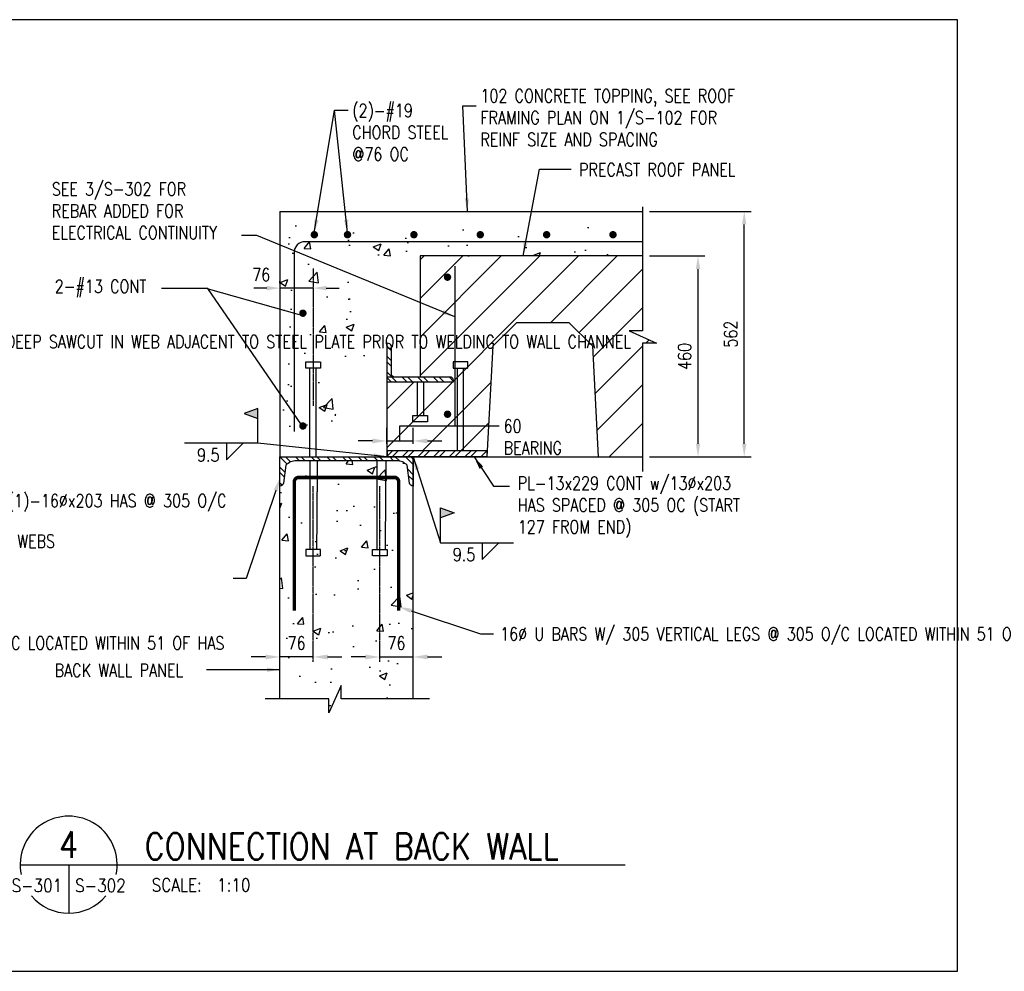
# Model space of a CAD drawing. Header units: millimetres. Extents: x 0 to 20541, y 0 to 10344.
# Tile 9 of 10: x 14072 to 16327, y 5951 to 8130. Entities that reach past the tile are written whole.
import ezdxf
from ezdxf import colors
from ezdxf.entities.mleader import LeaderData, LeaderLine
from ezdxf.enums import TextEntityAlignment as Align
from ezdxf.math import Vec2, Vec3

# ---------------------------------------------------------------- set-up
doc = ezdxf.new("R2010")
doc.units = ezdxf.units.MM
doc.linetypes.add('CENTER2', pattern=[1.125, 0.75, -0.125, 0.125, -0.125])
doc.linetypes.add('HIDDEN', pattern=[0.375, 0.25, -0.125])
for name, color, linetype in [('S-ANNO-CNTR', 1, 'CENTER2'), ('S-ANNO-DIMS', 2, 'Continuous'), ('S-ANNO-SYMB5', 5, 'Continuous'), ('S-ANNO-TEXT', 2, 'Continuous'), ('S-ANNO-TEXT14', 14, 'Continuous'), ('S-SECT-CONC', 4, 'Continuous'), ('S-SECT-HIDE', 2, 'HIDDEN'), ('S-SECT-PATT', 1, 'Continuous'), ('S-SECT-RBAR', 5, 'Continuous'), ('S-SECT-STLS', 3, 'Continuous')]:
    doc.layers.add(name, color=color, linetype=linetype)
doc.styles.add('BASE12', font='romans.shx', dxfattribs={"width": 0.8, "height": 1.5})
doc.styles.add('BASE16', font='romans.shx', dxfattribs={"width": 0.8})
doc.styles.add('ROMANS', font='ROMANS.shx', dxfattribs={"width": 0.8})
doc.styles.add('Text', font='romans.shx', dxfattribs={"width": 0.8, "height": 3})
doc.dimstyles.new('DIM16', dxfattribs={"dimscale": 16, "dimtxt": 0.125, "dimasz": 0.09375, "dimexe": 0.0625, "dimexo": 0.0625, "dimgap": 0.0625, "dimtad": 1, "dimdec": 4, "dimzin": 3, "dimdsep": 46, "dimlunit": 4, "dimtxsty": 'BASE16', "dimblk": 'ARCHTICK', "dimcen": 0.09, "dimdle": 0.0625, "dimclrd": 256, "dimclre": 256, "dimclrt": 4, "dimadec": 0, "dimazin": 0, "dimtfac": 1, "dimtdec": 4, "dimtmove": 0, "dimatfit": 2, "dimfxl": 1, "dimfrac": 2, "dimtolj": 1, "dimtzin": 0, "dimlwd": -1, "dimlwe": -1, "dimarcsym": 0})
doc.dimstyles.new('NFL_1', dxfattribs={"dimscale": 0, "dimtxt": 3, "dimasz": 3.3, "dimexe": 3, "dimexo": 3, "dimgap": 1.5, "dimtad": 1, "dimdec": 0, "dimzin": 3, "dimdsep": 46, "dimtxsty": 'Text', "dimblk2": 'ARCHTICK', "dimcen": 3, "dimdle": 3, "dimclrd": 1, "dimclre": 1, "dimclrt": 2, "dimadec": 0, "dimazin": 0, "dimtfac": 0.75, "dimtdec": 0, "dimtmove": 2, "dimatfit": 3, "dimfxl": 0.125, "dimtfillclr": 1, "dimfrac": 2, "dimtolj": 1, "dimtzin": 0, "dimarcsym": 1})
doc.dimstyles.get("Standard").update_dxf_attribs({"dimtxt": 0.125, "dimasz": 0.125, "dimexe": 0.18, "dimexo": 0.0625, "dimgap": 0.125, "dimtad": 0, "dimtih": 1, "dimtoh": 1, "dimdec": 4, "dimzin": 0, "dimdsep": 46, "dimtxsty": 'Text', "dimcen": 0.125, "dimclrt": 2, "dimadec": 0, "dimazin": 0, "dimtfac": 1, "dimtdec": 4, "dimtofl": 0, "dimtmove": 0, "dimatfit": 3, "dimfxl": 0.18, "dimtolj": 1, "dimtzin": 0, "dimarcsym": 0})

# ---------------------------------------------------------------- blocks, each defined once
blk = doc.blocks.new('*D80')
at = {"layer": 'Defpoints', "color": 0, "ltscale": 10, "transparency": 16777216}
for p in [(14668.5, 6670.9), (14668.5, 6659.6), (14744.5, 6659.6)]:
    blk.add_point(p, dxfattribs=at)
at = {"layer": 'S-ANNO-TEXT', "color": 1, "lineweight": -2, "ltscale": 10, "transparency": 16777216}
for p, q in [((14668.5, 6689.6), (14668.5, 6700.9)), ((14744.5, 6689.6), (14744.5, 6700.9)), ((14635.5, 6670.9), (14602.5, 6670.9)), ((14744.5, 6670.9), (14668.5, 6670.9)), ((14777.5, 6670.9), (14810.5, 6670.9))]:
    blk.add_line(p, q, dxfattribs=at)
at = {"layer": 'S-ANNO-TEXT', "color": 1, "ltscale": 10, "transparency": 16777216}
for points in [[(14635.5, 6676.4), (14635.5, 6665.4), (14668.5, 6670.9)], [(14777.5, 6676.4), (14777.5, 6665.4), (14744.5, 6670.9)]]:
    blk.add_solid(points, dxfattribs=at)
at = {"layer": 'S-ANNO-TEXT', "color": 2, "ltscale": 10, "transparency": 16777216, "insert": (14706.5, 6702.6), "char_height": 30, "attachment_point": 5, "style": 'Text'}
blk.add_mtext('\\A1;76', dxfattribs=at)
blk = doc.blocks.new('_ArchTick')
at = {"color": 0, "linetype": 'ByBlock', "const_width": 0.15}
blk.add_lwpolyline([(-0.5, -0.5), (0.5, 0.5)], dxfattribs=at)
blk = doc.blocks.new('*D81')
at = {"layer": 'Defpoints', "color": 0, "ltscale": 10, "transparency": 16777216}
for p in [(14897.3, 6659.6), (14973.5, 6670.9), (14973.5, 6659.6)]:
    blk.add_point(p, dxfattribs=at)
at = {"layer": 'S-ANNO-TEXT', "color": 1, "lineweight": -2, "ltscale": 10, "transparency": 16777216}
for p, q in [((14897.3, 6689.6), (14897.3, 6700.9)), ((14973.5, 6689.6), (14973.5, 6700.9)), ((14864.3, 6670.9), (14831.3, 6670.9)), ((14897.3, 6670.9), (14973.5, 6670.9)), ((15006.5, 6670.9), (15039.5, 6670.9))]:
    blk.add_line(p, q, dxfattribs=at)
at = {"layer": 'S-ANNO-TEXT', "color": 1, "ltscale": 10, "transparency": 16777216}
for points in [[(14864.3, 6676.4), (14864.3, 6665.4), (14897.3, 6670.9)], [(15006.5, 6676.4), (15006.5, 6665.4), (14973.5, 6670.9)]]:
    blk.add_solid(points, dxfattribs=at)
at = {"layer": 'S-ANNO-TEXT', "color": 2, "ltscale": 10, "transparency": 16777216, "insert": (14935.3, 6702.6), "char_height": 30, "attachment_point": 5, "style": 'Text'}
blk.add_mtext('\\A1;76', dxfattribs=at)
blk = doc.blocks.new('*D82')
at = {"layer": 'Defpoints', "color": 0, "ltscale": 10, "transparency": 16777216}
for p in [(14973.4, 7165.5), (14913.4, 7129.1), (14973.4, 7129.1)]:
    blk.add_point(p, dxfattribs=at)
at = {"layer": 'S-ANNO-TEXT', "color": 1, "lineweight": -2, "ltscale": 10, "transparency": 16777216}
for p, q in [((14913.4, 7159.1), (14913.4, 7195.5)), ((14973.4, 7159.1), (14973.4, 7195.5)), ((14880.4, 7165.5), (14847.4, 7165.5)), ((14913.4, 7165.5), (14973.4, 7165.5)), ((15006.4, 7165.5), (15039.4, 7165.5))]:
    blk.add_line(p, q, dxfattribs=at)
at = {"layer": 'S-ANNO-TEXT', "color": 1, "ltscale": 10, "transparency": 16777216}
for points in [[(14880.4, 7171), (14880.4, 7160), (14913.4, 7165.5)], [(15006.4, 7171), (15006.4, 7160), (14973.4, 7165.5)]]:
    blk.add_solid(points, dxfattribs=at)
at = {"layer": 'S-ANNO-TEXT', "color": 2, "ltscale": 10, "transparency": 16777216, "insert": (15180.7, 7214.6), "char_height": 30, "width": 165.282, "attachment_point": 1, "style": 'Text'}
blk.add_mtext('\\A1;60 \\PBEARING', dxfattribs=at)
blk = doc.blocks.new('Weld_Field')
blk.add_hatch(color=256).paths.add_polyline_path([(0, 0.315), (-0.1236, 0.27), (0, 0.225)])
blk.add_line((0, 0), (0, 0.225))
blk.add_lwpolyline([(0, 0.315), (-0.1236, 0.27), (0, 0.225)], close=True)

msp = doc.modelspace()

# ---------------------------------------------------------------- hatches: boundary and pattern name
at = {"layer": 'S-SECT-PATT'}
h = msp.add_hatch(dxfattribs=at)
h.set_pattern_fill('AR-CONC', color=256, scale=25.399949, style=0)
h.set_pattern_definition([(50, (-20344.45, 2403.79), (182.1837, -15.939), [19.05, -209.5496]), (355, (-20344.45, 2403.79), (-35.2428, 191.0564), [15.24, -167.6397]), (100.4514, (-20329.26, 2402.46), (146.9411, 175.1173), [16.19, -178.0897]), (46.1842, (-20344.45, 2454.59), (271.0787, -42.0417), [28.575, -314.3244]), (96.6356, (-20321.86, 2451.08), (237.4039, 247.4254), [24.285, -267.1346]), (351.1842, (-20344.45, 2454.6), (237.4037, 247.4256), [22.86, -251.4595]), (21, (-20319.05, 2441.89), (151.6141, -102.265), [19.05, -209.5496]), (326, (-20319.05, 2441.89), (61.802, 184.1877), [15.24, -167.6397]), (71.4514, (-20306.41, 2433.36), (213.4161, 81.9226), [16.19, -178.0897]), (37.5, (-20344.446, 2403.787), (3.0886, 84.55487), [0, -165.60767, 0, -170.17966, 0, -168.27466]), (7.5, (-20344.45, 2403.79), (66.81953, 100.18037), [0, -97.0278, 0, -161.79768, 0, -64.13487]), (327.5, (-20401.09, 2403.79), (135.59063, -5.72893), [0, -63.49987, 0, -198.1196, 0, -262.88947]), (317.5, (-20426.49, 2403.79), (148.129, 25.4266), [0, -82.54983, 0, -131.57174, 0, -186.68963])])
h.paths.add_polyline_path([(14872.4156, 7589.14803), (15441.1288, 7589.14803), (15441.1288, 7665.34787), (14668.41601, 7665.34787), (14668.41601, 7182.34884), (14796.41576, 7182.34884), (14796.41576, 7196.14881), (14796.41576, 7335.14853), (14796.41576, 7423.14836), (14797.05075, 7423.14836, -0.2970168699), (14806.76574, 7417.43337), (14806.76574, 7352.64225, 0.4142135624), (14813.90947, 7345.49851), (14872.4156, 7345.49851)])
h = msp.add_hatch(dxfattribs=at)
h.set_pattern_fill('ANSI31', color=256, scale=500, style=0)
h.set_pattern_definition([(45, (-19443.194, 2403.787), (-44.19417, 44.19417), [])])
h.paths.add_polyline_path([(15498.93297, 7589.14803), (15498.93297, 7417.77037), (15468.53287, 7417.77037), (15531.15068, 7389.55603), (15498.93297, 7389.55603), (15498.93297, 7129.14803), (15397.43297, 7129.14803), (15384.11584, 7383.25396), (15330.22147, 7437.14833), (15210.64446, 7437.14833), (15156.75009, 7383.25396), (15143.01594, 7143.12919), (14914.0164, 7143.12919), (14913.43297, 7301.1482), (14989.83281, 7301.1482), (14989.83281, 7589.14803)])
h = msp.add_hatch(dxfattribs=at)
h.set_pattern_fill('STEEL', color=256, scale=203.199594, style=0)
h.set_pattern_definition([(135, (20166.603, 28136.2), (17.960476, 17.960476), []), (135, (20166.603, 28148.9), (17.960476, 17.960476), [])])
edge = h.paths.add_edge_path()
edge.add_line((14913.43297, 7301.1482), (15066.23266, 7301.1482))
edge.add_line((15066.23266, 7301.1482), (15066.23266, 7301.7832))
edge.add_arc((15055.91942, 7302.25473), 10.32402, 357.38221813, 423.55144906)
edge.add_line((15060.51767, 7311.49818), (14930.92668, 7311.49818))
edge.add_arc((14930.92668, 7318.64192), 7.14374, 180, 270, ccw=False)
edge.add_line((14923.78294, 7318.64192), (14923.78294, 7383.43304))
edge.add_arc((14914.53949, 7378.83478), 10.32402, 26.44855094, 92.61778187)
edge.add_line((14914.06796, 7389.14803), (14913.43297, 7389.14803))
edge.add_line((14913.43297, 7389.14803), (14913.43297, 7301.1482))
h = msp.add_hatch(dxfattribs=at)
h.set_pattern_fill('STEEL', color=256, scale=203.199594, style=0)
h.set_pattern_definition([(315, (-36116.208, 17766.75), (-17.960476, -17.960476), []), (315, (-36116.208, 17754.05), (-17.960476, -17.960476), [])])
edge = h.paths.add_edge_path()
edge.add_arc((14937.04467, 7089.92516), 30.15105, 41.15723675, 92.15733291)
edge.add_line((14935.90968, 7120.05484), (14706.2138, 7120.05484))
edge.add_arc((14705.06617, 7089.31279), 30.76346, 87.86209312, 138.34354278)
edge.add_line((14682.08145, 7109.76011), (14676.47496, 7069.17463))
edge.add_arc((14668.41601, 7070.23561), 8.12849, 270, 352.5, ccw=False)
edge.add_line((14668.41601, 7062.10712), (14668.41601, 7129.14699))
edge.add_line((14668.41601, 7129.14699), (14973.41102, 7129.15527))
edge.add_line((14973.41102, 7129.15527), (14973.41102, 7062.1154))
edge.add_arc((14973.41102, 7070.2439), 8.12849, 187.5, 270, ccw=False)
edge.add_line((14965.35207, 7069.18292), (14959.74559, 7109.7684))
h = msp.add_hatch(dxfattribs=at)
h.set_pattern_fill('STEEL', color=256, scale=203.199594, style=0)
h.set_pattern_definition([(45, (-3744.166, -5649.146), (-17.960476, 17.960476), []), (45, (-3744.166, -5636.446), (-17.960476, 17.960476), [])])
h.paths.add_polyline_path([(14914.0164, 7130.12921), (15143.01594, 7130.12921), (15143.01594, 7143.12919), (14914.0164, 7143.12919)])
h = msp.add_hatch(dxfattribs=at)
h.set_pattern_fill('AR-CONC', color=256, scale=25.4, style=0)
h.set_pattern_definition([(50, (-19443.2, 2403.79), (182.1841, -15.93904), [19.05, -209.55]), (355, (-19443.2, 2403.79), (-35.2428, 191.0568), [15.24, -167.64]), (100.4514, (-19428.01, 2402.46), (146.9414, 175.1176), [16.19, -178.0901]), (46.1842, (-19443.2, 2454.59), (271.0792, -42.0418), [28.575, -314.325]), (96.6356, (-19420.6, 2451.08), (237.4043, 247.426), [24.285, -267.135]), (351.1842, (-19443.2, 2454.6), (237.4041, 247.4261), [22.86, -251.46]), (21, (-19417.8, 2441.89), (151.6144, -102.2652), [19.05, -209.55]), (326, (-19417.8, 2441.89), (61.8021, 184.1881), [15.24, -167.64]), (71.4514, (-19405.16, 2433.36), (213.41655, 81.92275), [16.19, -178.0901]), (37.5, (-19443.194, 2403.787), (3.0886, 84.55504), [0, -165.608, 0, -170.18, 0, -168.275]), (7.5, (-19443.19, 2403.79), (66.81966, 100.18057), [0, -97.028, 0, -161.798, 0, -64.135]), (327.5, (-19499.836, 2403.79), (135.5909, -5.72894), [0, -63.5, 0, -198.12, 0, -262.89]), (317.5, (-19525.24, 2403.79), (148.1293, 25.42667), [0, -82.55, 0, -131.572, 0, -186.69])])
h.paths.add_polyline_path([(14973.58296, 6575.07605), (14808.38539, 6575.07605), (14808.38539, 6605.47614), (14780.17106, 6542.85833), (14780.17106, 6575.07605), (14668.58295, 6575.07605), (14668.43245, 7062.10714), (14673.7755, 7064.12429), (14676.47496, 7069.17463), (14682.08145, 7109.76011), (14692.99513, 7117.60909), (14705.06617, 7120.07625), (14935.90968, 7120.05484), (14948.99143, 7117.60838), (14959.74559, 7109.7684), (14965.35899, 7069.13162), (14968.05154, 7064.13257), (14973.41102, 7062.1154)])

# ---------------------------------------------------------------- linework, layer by layer
at = {"layer": 'Defpoints', "ltscale": 10}
msp.add_lwpolyline([(10529.70549, 5950.96463), (16220.11201, 5950.96463), (16220.11201, 8130.33033), (10529.70549, 8130.33033)], close=True, dxfattribs=at)
at = {"layer": 'S-ANNO-CNTR', "ltscale": 5}
for p, q in [((14744.41586, 7560.26275), (14744.41586, 7246.20278)), ((14744.51436, 6659.598), (14744.41601, 7062.12794)), ((14897.31767, 6659.598), (14897.41602, 7062.12794))]:
    msp.add_line(p, q, dxfattribs=at)
at = {"layer": 'S-ANNO-DIMS'}
for p, q in [((15514.73297, 7691.34787), (15747.58274, 7691.34787)), ((15731.78274, 7159.14803), (15731.78274, 7661.34787)), ((15514.73297, 7589.14803), (15641.75391, 7589.14803)), ((15625.95391, 7159.14803), (15625.95391, 7559.14803)), ((14638.41601, 7515.60266), (14608.41601, 7515.60266)), ((14668.41601, 7527.11026), (14668.41601, 7531.40266)), ((14744.41586, 7515.60266), (14668.41601, 7515.60266)), ((14774.41586, 7515.60266), (14804.41586, 7515.60266)), ((14584.04623, 7160.12396), (14545.94643, 7122.02403)), ((14545.94643, 7160.12396), (14545.94643, 7122.02403)), ((15514.73297, 7129.14803), (15641.75391, 7129.14803)), ((15514.73297, 7129.14803), (15747.58274, 7129.14803)), ((15169.88289, 6932.23608), (15131.78309, 6894.13616)), ((15131.78309, 6932.23608), (15131.78309, 6894.13616))]:
    msp.add_line(p, q, dxfattribs=at)
for points in [[(15726.78274, 7661.34787), (15736.78274, 7661.34787), (15731.78274, 7691.34787)], [(15620.95391, 7559.14803), (15630.95391, 7559.14803), (15625.95391, 7589.14803)], [(14638.41601, 7520.60266), (14638.41601, 7510.60266), (14668.41601, 7515.60266)], [(14774.41586, 7520.60266), (14774.41586, 7510.60266), (14744.41586, 7515.60266)], [(15620.95391, 7159.14803), (15630.95391, 7159.14803), (15625.95391, 7129.14803)], [(15726.78274, 7159.14803), (15736.78274, 7159.14803), (15731.78274, 7129.14803)]]:
    msp.add_solid(points, dxfattribs=at)
at = {"layer": 'S-ANNO-SYMB5'}
for p, q in [((14073.50703, 6195.13706), (14358.61274, 6195.13706)), ((14184.60663, 6195.13706), (14184.60663, 6084.03746)), ((14358.61274, 6195.13706), (15459.13295, 6195.13706))]:
    msp.add_line(p, q, dxfattribs=at)
for start, end in [(348.16522721, 191.83477279), (220.09557712, 319.90442288)]:
    msp.add_arc((14184.60663, 6195.13706), 111.0996, start, end, dxfattribs=at)
at = {"layer": 'S-ANNO-TEXT', "ltscale": 10}
msp.add_lwpolyline([(14942.77613, 7165.45426), (14942.77613, 7200.17061), (15170.35317, 7200.17061)], dxfattribs=at)
at = {"layer": 'S-SECT-CONC'}
for p, q in [((14668.41601, 7691.34787), (14668.41601, 7129.14803)), ((14668.41601, 7691.34787), (15498.93297, 7691.34787)), ((14973.58296, 6575.07605), (14973.41175, 7129.15452)), ((14668.58295, 6575.07605), (14668.41601, 7115.3128))]:
    msp.add_line(p, q, dxfattribs=at)
for points in [[(15498.93297, 7701.62328), (15498.93297, 7417.77037), (15468.53287, 7417.77037), (15531.15068, 7389.55603), (15498.93297, 7389.55603), (15498.93297, 7095.54357)], [(15498.93297, 7589.14803), (14989.43281, 7589.14803), (14989.43281, 7311.49818), (14913.43297, 7311.49818), (14913.43297, 7129.14803), (15498.93297, 7129.14803)], [(15143.43297, 7129.14803), (15156.75009, 7383.25396), (15210.64446, 7437.14833), (15330.22147, 7437.14833), (15384.11584, 7383.25396), (15397.43297, 7129.14803)], [(15011.21208, 6575.07605), (14808.38539, 6575.07605), (14808.38539, 6605.47614), (14780.17106, 6542.85833), (14780.17106, 6575.07605), (14634.37645, 6575.07605)]]:
    msp.add_lwpolyline(points, dxfattribs=at)
at = {"layer": 'S-SECT-HIDE', "ltscale": 5}
for p, q in [((14737.27212, 7129.14699), (14737.27212, 7332.14803)), ((14751.5596, 7129.14699), (14751.5596, 7332.14803)), ((15074.76775, 7143.12919), (15074.76775, 7332.14803)), ((15089.05522, 7143.12919), (15089.05522, 7332.14803)), ((14982.68908, 7301.1482), (14982.68908, 7223.79835)), ((14996.97655, 7301.1482), (14996.97655, 7223.79835)), ((14737.30597, 7120.04277), (14737.30597, 6917.05605)), ((14753.8959, 7119.95594), (14752.30493, 6916.97755)), ((14890.33028, 7120.04013), (14890.33028, 6917.05341)), ((14910.9202, 7119.95331), (14909.32923, 6916.97491))]:
    msp.add_line(p, q, dxfattribs=at)
for points in [[(14727.74714, 7332.14803), (14727.74714, 7346.4355), (14761.08458, 7346.4355), (14761.08458, 7332.14803)], [(15098.5802, 7332.14803), (15098.5802, 7346.4355), (15065.24277, 7346.4355), (15065.24277, 7332.14803)], [(15006.50153, 7223.79835), (15006.50153, 7209.51088), (14973.1641, 7209.51088), (14973.1641, 7223.79835)], [(14727.78078, 6917.05605), (14727.78078, 6902.76857), (14761.11821, 6902.76857), (14761.11821, 6917.05605)], [(14914.1381, 6917.05341), (14914.1381, 6902.76594), (14880.80067, 6902.76594), (14880.80067, 6917.05341)]]:
    msp.add_lwpolyline(points, close=True, dxfattribs=at)
at = {"layer": 'S-SECT-RBAR'}
msp.add_line((15068.90632, 7565.98615), (15068.67338, 7201.33243), dxfattribs=at)
at = {"layer": 'S-SECT-RBAR', "const_width": 8.46644}
for points in [[(14751.44577, 7637.91015, -1), (14742.97934, 7637.91015, -1)], [(14827.44577, 7637.91015, -1), (14818.97934, 7637.91015, -1)], [(14979.44577, 7637.91015, -1), (14970.97934, 7637.91015, -1)], [(15131.44577, 7637.91015, -1), (15122.97934, 7637.91015, -1)], [(15283.44577, 7637.91015, -1), (15274.97934, 7637.91015, -1)], [(15435.44577, 7637.91015, -1), (15426.97934, 7637.91015, -1)], [(15052.2468, 7536.38511, 1), (15052.2468, 7544.85154, 1)], [(14725.2868, 7458.14235, -1), (14716.82036, 7458.14235, -1)], [(15052.2468, 7230.93348, -1), (15052.2468, 7222.46704, -1)], [(14725.2868, 7199.84158, -1), (14716.82036, 7199.84158, -1)]]:
    msp.add_lwpolyline(points, format="xyb", close=True, dxfattribs=at)
at = {"layer": 'S-SECT-RBAR'}
msp.add_lwpolyline([(15498.93297, 7621.78035), (14726.10211, 7621.78035, 0.4142135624), (14700.70216, 7596.3804), (14700.70216, 7187.18045)], format="xyb", dxfattribs=at)
at = {"layer": 'S-SECT-RBAR', "ltscale": 10, "const_width": 8}
msp.add_lwpolyline([(14701.41601, 6777.051), (14701.41601, 7072.051, -0.4142135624), (14711.41601, 7082.051), (14930.41601, 7082.051, -0.4142135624), (14940.41601, 7072.051), (14940.41601, 6777.051)], format="xyb", dxfattribs=at)
at = {"layer": 'S-SECT-STLS', "linetype": 'Continuous'}
for points in [[(14913.43297, 7301.1482), (15066.23266, 7301.1482), (15066.23266, 7301.7832, 0.2970168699), (15060.51767, 7311.49818), (14930.92668, 7311.49818, -0.4142135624), (14923.78294, 7318.64192), (14923.78294, 7383.43304, 0.2970168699), (14914.06796, 7389.14803), (14913.43297, 7389.14803), (14913.43297, 7301.1482)], [(14959.74559, 7109.7684, 0.2262773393), (14935.90968, 7120.05484), (14706.2138, 7120.05484, 0.2238996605), (14682.08145, 7109.76011), (14676.47496, 7069.17463, -0.3763733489), (14668.41601, 7062.10712), (14668.41601, 7129.14699), (14973.41102, 7129.15527), (14973.41102, 7062.1154, -0.3763733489), (14965.35207, 7069.18292)]]:
    msp.add_lwpolyline(points, format="xyb", close=True, dxfattribs=at)
msp.add_lwpolyline([(14914.0164, 7130.12921), (15143.01594, 7130.12921), (15143.01594, 7143.12919), (14914.0164, 7143.12919)], close=True, dxfattribs=at)

# ---------------------------------------------------------------- block references
at = {"layer": 'S-ANNO-DIMS'}
for p, xscale, yscale, zscale in [((14617.86651, 7160.12396), 253.9994919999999, 253.9994919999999, 253.9994919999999), ((15035.99917, 6932.23608), -253.9994919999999, 253.999492, 253.999492)]:
    msp.add_blockref('Weld_Field', p, dxfattribs=dict(at, xscale=xscale, yscale=yscale, zscale=zscale))

# ---------------------------------------------------------------- texts
at = {"layer": 'S-ANNO-TEXT', "style": 'ROMANS', "width": 0.85}
msp.add_text('S-301', height=30, dxfattribs=at).set_placement((14169.75231, 6132.62925), align=Align.RIGHT)
for s, p in [('S-302', (14199.46096, 6132.62925)), ('SCALE:  1:10', (14374.75662, 6133.6985))]:
    msp.add_text(s, height=30, dxfattribs=at).set_placement(p)
at = {"layer": 'S-ANNO-TEXT', "char_height": 30, "attachment_point": 1, "style": 'BASE12'}
for s, insert, width in [('102 CONCRETE TOPPING, SEE ROOF FRAMING PLAN ON 1/S-102 FOR REINF SIZE AND SPACING', (15127.5641, 7970.93724), 640.3508635), ('(2)-#19 CHORD STEEL @76 OC', (14834.10895, 7937.32201), 270.0185733), ('102 CONCRETE TOPPING, SEE ROOF FRAMING PLAN ON 1/S-102 FOR REINF SIZE AND SPACING', (13118.79222, 7928.30683), 987.0941254), ('PRECAST ROOF PANEL', (15353.59775, 7801.78136), 436.9240843), ('SEE 3/S-302 FOR\\PREBAR ADDED FOR\\PELECTRICAL CONTINUITY', (14145.91514, 7757.44493), 430.9738473), ('2-#13 CONT', (14152.86457, 7534.63472), 430.9738473), ('9.5', (14478.58108, 7148.23559), 395.9553789), ('PL-13x229 CONT w/13%%Cx203 HAS SPACED @ 305 OC (START 127 FROM END)', (15213.08177, 7083.79459), 556.5839538), ('9.5', (15064.41774, 6920.34771), 395.9553789), ('BACK WALL PANEL', (14152.55355, 6655.40795), 395.9553789)]:
    msp.add_mtext(s, dxfattribs=dict(at, insert=insert, width=width))
at = {"layer": 'S-ANNO-TEXT', "insert": (14625.52852, 7546.40266), "char_height": 30, "attachment_point": 5, "style": 'ROMANS'}
msp.add_mtext('\\A1;76', dxfattribs=at)
at = {"layer": 'S-ANNO-TEXT', "char_height": 30, "attachment_point": 5, "rotation": 90, "style": 'ROMANS'}
for s, insert in [('562', (15700.98274, 7410.24795)), ('\\A1;460', (15595.15391, 7359.14803))]:
    msp.add_mtext(s, dxfattribs=dict(at, insert=insert))
at = {"layer": 'S-ANNO-TEXT14', "style": 'ROMANS', "width": 0.85}
msp.add_text('4', height=60, dxfattribs=at).set_placement((14184.60663, 6211.01206), align=Align.CENTER)
msp.add_text('CONNECTION AT BACK WALL', height=60, dxfattribs=at).set_placement((14358.61274, 6207.10681))

# ---------------------------------------------------------------- dimensions: what is measured, and where the dimension line sits
at = {"layer": 'S-ANNO-TEXT', "ltscale": 10}
dim = msp.add_linear_dim(base=(14973.41102, 7165.45426), p1=(14913.43297, 7129.14803), p2=(14973.41102, 7129.14803), text='<> \\PBEARING', dimstyle='NFL_1', dxfattribs=at)
dim.commit()
dim.dimension.update_dxf_attribs({"geometry": '*D82', "text_midpoint": (15263.37943, 7174.615), "dimtype": 160})
dim = msp.add_linear_dim(base=(14668.50605, 6670.88354), p1=(14744.51436, 6659.598), p2=(14668.50605, 6659.57823), dimstyle='NFL_1', dxfattribs=at)
dim.commit()
dim.dimension.update_dxf_attribs({"geometry": '*D80', "text_midpoint": (14706.5102, 6702.57865), "dimtype": 160})
dim = msp.add_linear_dim(base=(14973.52324, 6670.88354), p1=(14897.31767, 6659.598), p2=(14973.52324, 6659.5783), angle=180, dimstyle='NFL_1', dxfattribs=at)
dim.commit()
dim.dimension.update_dxf_attribs({"geometry": '*D81', "text_midpoint": (14935.30339, 6702.57865), "dimtype": 160})

# ---------------------------------------------------------------- leaders
at = {"layer": 'S-ANNO-DIMS'}
for points, dimstyle, override in [([(14747.21256, 7642.14337), (14793.61113, 7923.09593), (14824.6948, 7923.09593)], 'DIM16', {"dimscale": 10, "dimtxt": 3, "dimasz": 3, "dimexe": 1.58, "dimexo": 1.58, "dimgap": 1.58, "dimtad": 0, "dimtoh": 1, "dimdec": 0, "dimlunit": 2, "dimdle": 0, "dimtfac": 0.7, "dimtdec": 0, "dimtix": 1, "dimtmove": 1}), ([(14823.21256, 7642.14337), (14793.61113, 7923.09593), (14824.6948, 7923.09593)], 'DIM16', {"dimscale": 10, "dimtxt": 3, "dimasz": 3, "dimexe": 1.58, "dimexo": 1.58, "dimgap": 1.58, "dimtad": 0, "dimtoh": 1, "dimdec": 0, "dimlunit": 2, "dimdle": 0, "dimtfac": 0.7, "dimtdec": 0, "dimtix": 1, "dimtmove": 1}), ([(15097.76784, 7691.34787), (15087.06627, 7932.96613), (15118.14994, 7932.96613)], 'DIM16', {"dimscale": 10, "dimtxt": 3, "dimasz": 3, "dimexe": 1.58, "dimexo": 1.58, "dimgap": 1.58, "dimtad": 0, "dimtoh": 1, "dimdec": 0, "dimlunit": 2, "dimdle": 0, "dimtfac": 0.7, "dimtdec": 0, "dimtix": 1, "dimtmove": 1}), ([(15225.31201, 7589.14803), (15262.92351, 7787.68644), (15335.61513, 7787.68644)], 'DIM16', {"dimscale": 10, "dimtxt": 3, "dimasz": 3, "dimexe": 1.58, "dimexo": 1.58, "dimgap": 1.58, "dimtad": 0, "dimtoh": 1, "dimdec": 0, "dimlunit": 2, "dimdle": 0, "dimtfac": 0.7, "dimtdec": 0, "dimtix": 1, "dimtmove": 1}), ([(15068.83202, 7449.67655), (14615.22389, 7636.31244), (14580.39095, 7636.31244)], 'DIM16', {"dimscale": 10, "dimtxt": 3, "dimasz": 3, "dimexe": 1.58, "dimexo": 1.58, "dimgap": 1.58, "dimtad": 0, "dimtoh": 1, "dimdec": 0, "dimlunit": 2, "dimdle": 0, "dimtfac": 0.7, "dimtdec": 0, "dimtix": 1, "dimtmove": 1}), ([(14717.80493, 7202.55569), (14503.17286, 7514.38267), (14397.0292, 7514.38267)], 'Standard', {"dimscale": 0, "dimtxt": 6, "dimasz": 3, "dimgap": 1.58, "dimtad": 0, "dimzin": 3, "dimtix": 1}), ([(14712.93601, 7454.08291), (14504.64587, 7513.36622)], 'Standard', {"dimscale": 0, "dimtxt": 6, "dimasz": 3, "dimgap": 1.58, "dimtad": 0, "dimzin": 3, "dimtix": 1}), ([(14913.43297, 7129.14803), (14617.86651, 7160.12396), (14450.16251, 7160.12396)], 'DIM16', {"dimscale": 10, "dimtxt": 3, "dimasz": 3, "dimexe": 1.58, "dimexo": 1.58, "dimgap": 1.58, "dimtad": 0, "dimtoh": 1, "dimdec": 0, "dimlunit": 2, "dimdle": 0, "dimtfac": 0.7, "dimtdec": 0, "dimtix": 1, "dimtmove": 1}), ([(14973.41175, 7129.14803), (15035.99917, 6932.23608), (15203.70317, 6932.23608)], 'DIM16', {"dimscale": 10, "dimtxt": 3, "dimasz": 3, "dimexe": 1.58, "dimexo": 1.58, "dimgap": 1.58, "dimtad": 0, "dimtoh": 1, "dimdec": 0, "dimlunit": 2, "dimdle": 0, "dimtfac": 0.7, "dimtdec": 0, "dimtix": 1, "dimtmove": 1}), ([(15113.01193, 7129.14256), (15157.78502, 7062.3826), (15194.46569, 7062.3826)], 'DIM16', {"dimscale": 10, "dimtxt": 3, "dimasz": 3, "dimexe": 1.58, "dimexo": 1.58, "dimgap": 1.58, "dimtad": 0, "dimtoh": 1, "dimdec": 0, "dimlunit": 2, "dimdle": 0, "dimtfac": 0.7, "dimtdec": 0, "dimtix": 1, "dimtmove": 1}), ([(14668.52804, 6641.60491), (14500.35673, 6641.60491)], 'DIM16', {"dimscale": 10, "dimtxt": 3, "dimasz": 3, "dimexe": 1.58, "dimexo": 1.58, "dimgap": 1.58, "dimtad": 0, "dimtoh": 1, "dimdec": 0, "dimlunit": 2, "dimdle": 0, "dimtfac": 0.7, "dimtdec": 0, "dimtix": 1, "dimtmove": 1})]:
    msp.add_leader(points, dimstyle=dimstyle, override=override, dxfattribs=at)
at = {"layer": 'S-ANNO-TEXT'}
ml = msp.add_multileader_mtext('Standard', dxfattribs=at)
ml.set_content('{\\C256;PRECAST WEB (BEYOND). PROVIDE 3 WIDEx13 DEEP SAWCUT IN WEB ADJACENT TO STEEL PLATE PRIOR TO WELDING TO WALL CHANNEL}', color=3, style='Text')
ml.set_leader_properties(color=2)
ml.build(insert=Vec2(0, 0))
ml.multileader.update_dxf_attribs({"text_right_attachment_type": 3, "dogleg_length": 3, "arrow_head_size": 30, "scale": 10})
ctx = ml.context
ctx.base_point, ctx.scale, ctx.char_height, ctx.arrow_head_size, ctx.landing_gap_size, ctx.plane_origin = Vec3(13268.42225, 7392.83852), 10, 30, 30, 15, Vec3(13003.00499, 7540.40447)
ctx.right_attachment = 3
notes = []
notes.append((ctx, [(0, (1, 1, 0), (13238.42225, 7392.83852), (1, 0), 30, [(1, [(13227.81406, 7132.9776), (13075.5805, 7145.97757)], 0, [])])]))
ctx.mtext.insert, ctx.mtext.width, ctx.mtext.defined_height, ctx.mtext.flow_direction = Vec3(13283.42225, 7407.83852), 574.970456, 193.75749, 5
ml = msp.add_multileader_mtext('Standard', dxfattribs=at)
ml.set_content('L64x64x12.7x254 @ 508 O/C BETWEEN PANEL WEBS', color=3, style='Text')
ml.set_leader_properties(color=2)
ml.build(insert=Vec2(0, 0))
ml.multileader.update_dxf_attribs({"text_right_attachment_type": 3, "dogleg_length": 3, "arrow_head_size": 30, "scale": 10})
ctx = ml.context
ctx.base_point, ctx.scale, ctx.char_height, ctx.arrow_head_size, ctx.landing_gap_size, ctx.plane_origin = Vec3(13267.09617, 6930.9274), 10, 30, 30, 15, Vec3(13105.63646, 7120.27304)
ctx.right_attachment = 3
notes.append((ctx, [(0, (1, 1, 0), (13237.09617, 6930.9274), (1, 0), 30, [(0, [(13084.99896, 7120.27304)], 0, [])])]))
ctx.mtext.insert, ctx.mtext.width, ctx.mtext.flow_direction = Vec3(13282.09617, 6950.9274), 550.2809665, 5
at = {"layer": 'S-ANNO-TEXT', "ltscale": 10}
ml = msp.add_multileader_mtext('Standard', dxfattribs=at)
ml.set_content('{\\C256;C310x31 CONT W/ (2)-16%%C x 203 HAS @ 305 OC & (1)-16%%Cx203 HAS @ 305 O/C }', color=3, style='Text')
ml.set_leader_properties(color=2)
ml.build(insert=Vec2(0, 0))
ml.multileader.update_dxf_attribs({"text_right_attachment_type": 3, "dogleg_length": 3, "arrow_head_size": 30, "scale": 10})
ctx = ml.context
ctx.base_point, ctx.scale, ctx.char_height, ctx.arrow_head_size, ctx.landing_gap_size, ctx.plane_origin = Vec3(14078.40915, 7023.64701), 10, 30, 30, 15, Vec3(14668.41601, 7062.10712)
ctx.right_attachment, ctx.text_align_type = 3, 2
notes.append((ctx, [(0, (1, 1, 0), (14590.98058, 6850.78987), (-1, 0), 30, [(0, [(14668.42677, 7080.50698)], 0, [])])]))
ctx.mtext.insert, ctx.mtext.width, ctx.mtext.alignment, ctx.mtext.flow_direction = Vec3(14545.98058, 7043.64701), 468.6458342, 3, 5
at = {"layer": 'S-SECT-RBAR', "ltscale": 10}
ml = msp.add_multileader_mtext('Standard', dxfattribs=at)
ml.set_content('16%%C U BARS W/ 305 VERTICAL LEGS @ 305 O/C LOCATED WITHIN 51 OF HAS', color=3, style='Text')
ml.set_leader_properties(color=2)
ml.build(insert=Vec2(0, 0))
ml.multileader.update_dxf_attribs({"text_right_attachment_type": 3, "dogleg_length": 3, "arrow_head_size": 30, "scale": 10})
ctx = ml.context
ctx.base_point, ctx.scale, ctx.char_height, ctx.arrow_head_size, ctx.landing_gap_size, ctx.plane_origin = Vec3(13258.00485, 6702.67876), 10, 30, 30, 15, Vec3(13000.70017, 6814.50254)
ctx.right_attachment = 3
notes.append((ctx, [(0, (1, 1, 0), (13228.00485, 6702.67876), (1, 0), 30, [(0, [(13000.70017, 6814.50254)], 0, [])])]))
ctx.mtext.insert, ctx.mtext.width, ctx.mtext.flow_direction = Vec3(13273.00485, 6717.67876), 536.8340732, 5
ml = msp.add_multileader_mtext('Standard', dxfattribs=at)
ml.set_content('16%%C U BARS W/ 305 VERTICAL LEGS @ 305 O/C LOCATED WITHIN 51 OF HAS', color=3, style='Text')
ml.set_leader_properties(color=2)
ml.build(insert=Vec2(0, 0))
ml.multileader.update_dxf_attribs({"text_right_attachment_type": 3, "dogleg_length": 3, "arrow_head_size": 30, "scale": 10})
ctx = ml.context
ctx.base_point, ctx.scale, ctx.char_height, ctx.arrow_head_size, ctx.landing_gap_size, ctx.plane_origin = Vec3(15157.88496, 6723.48774), 10, 30, 30, 15, Vec3(14940.41601, 6810.67239)
ctx.right_attachment = 3
notes.append((ctx, [(0, (1, 1, 0), (15127.88496, 6723.48774), (1, 0), 30, [(0, [(14940.41601, 6785.88025)], 0, [])])]))
ctx.mtext.insert, ctx.mtext.width, ctx.mtext.flow_direction = Vec3(15172.88496, 6738.48774), 536.8340732, 5
for ctx, leaders in notes:
    for number, flags, end, landing, length, lines in leaders:
        leader = LeaderData()
        leader.index, (leader.has_last_leader_line, leader.has_dogleg_vector, leader.attachment_direction) = number, flags
        leader.last_leader_point, leader.dogleg_vector, leader.dogleg_length = Vec3(end), Vec3(landing), length
        for number, points, colour, breaks in lines:
            line = LeaderLine()
            line.index, line.vertices, line.color, line.breaks = number, Vec3.list(points), colors.encode_raw_color(colour), breaks
            leader.lines.append(line)
        ctx.leaders.append(leader)

doc.saveas('drawing.dxf')
